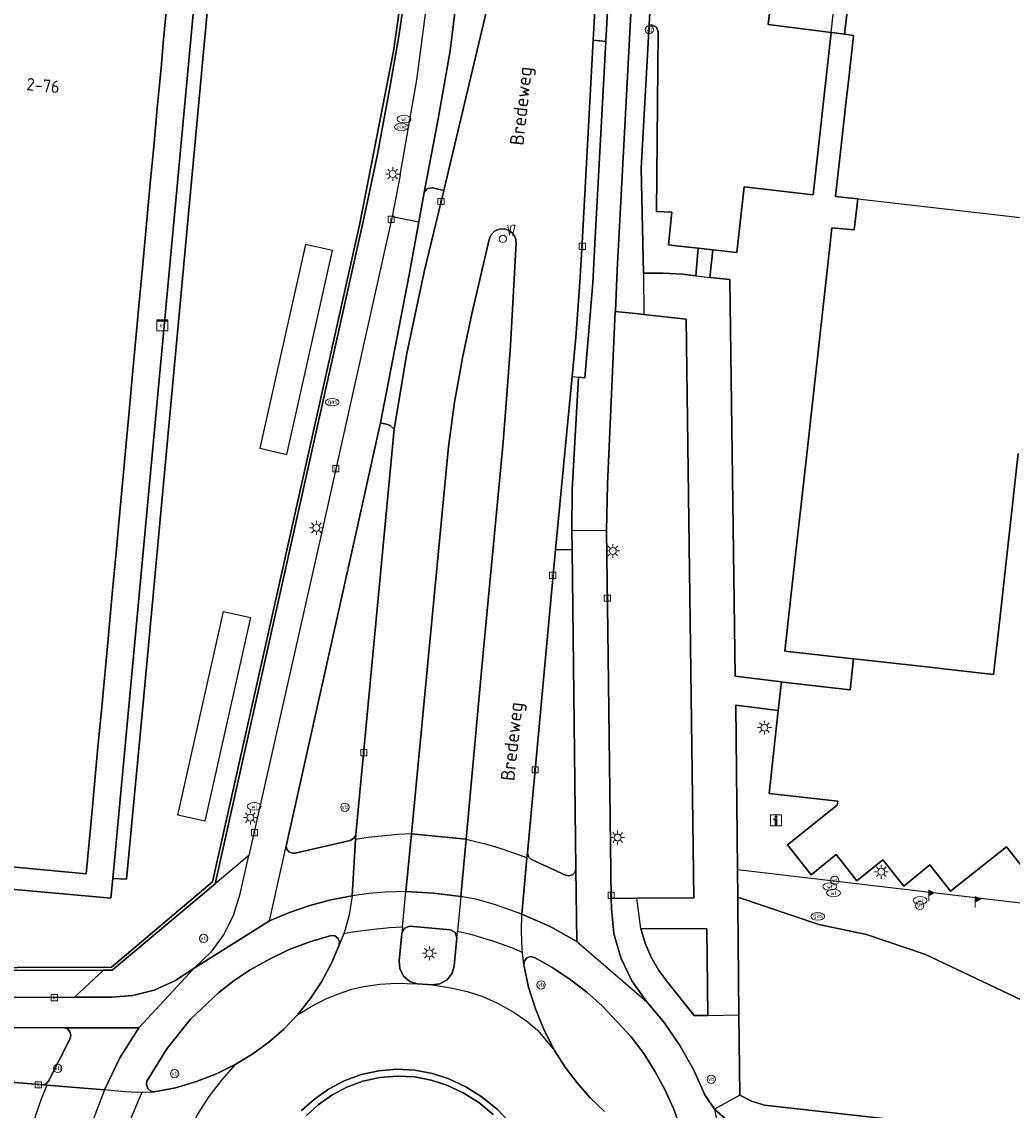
# Model space of a CAD drawing. Header units: metres. Extents: x 197147 to 199131, y 355511 to 356703.
# Tile 90 of 225: x 198025 to 198097, y 356130 to 356208. Entities that reach past the tile are written whole.
import ezdxf
from ezdxf.enums import TextEntityAlignment as Align

# ---------------------------------------------------------------- set-up
doc = ezdxf.new("R2010")
doc.units = ezdxf.units.M
for name, color, linetype in [('B-WE-GR-BEPLANTING_CULTUUR_HEESTERS-GV', 252, 'Continuous'), ('B-WE-GR-GRAS-GV', 252, 'Continuous'), ('B-WE-IE-MEUBILAIR_WEGMEUBILAIR-S', 252, 'Continuous'), ('B-WE-IE-TERREINAFSCHEIDING_KUNSTMATIG_MUUR-G', 252, 'IE-TERREINAFSCHEIDING-KUNSTMATIG-DICHT'), ('B-WE-KL-ET_LS_SR_KAST-S', 252, 'Continuous'), ('B-WE-OG-BEBOUWING-GV', 252, 'Continuous'), ('B-WE-OG-BEBOUWING_HUISNUMMER-T18', 252, 'Continuous'), ('B-WE-OG-BEBOUWING_STRAATNAAM-T35', 252, 'Continuous'), ('B-WE-RI-HWA_KOLK-S', 253, 'Continuous'), ('B-WE-RI-VWA_AFSCHEIDER-S', 253, 'Continuous'), ('B-WE-VH-VERHARDING_ASFALT-GV', 253, 'Continuous'), ('B-WE-VH-VERHARDING_BETON-GV', 253, 'Continuous'), ('B-WE-VH-VERHARDING_BETONSTRAATSTEEN-GV', 253, 'Continuous'), ('B-WE-VH-VERHARDING_OPEN-GV', 253, 'Continuous'), ('B-WE-VH-VERHARDING_TEGEL-GV', 253, 'Continuous')]:
    doc.layers.add(name, color=color, linetype=linetype)
doc.layers.add('verkeerszuil', color=253, linetype='Continuous', lineweight=0)
doc.styles.add('NLCS-ISO-M-T18', font='NLCS-ISO.ttf', dxfattribs={"height": 1.8})
doc.styles.add('NLCS-ISO-M200-T25', font='NLCS-ISO.ttf')
doc.styles.add('Style-simplex', font='simplex.shx')
doc.linetypes.add('IE-TERREINAFSCHEIDING-KUNSTMATIG-DICHT', pattern='A,8,-1,[82,NLCS.SHX,S=0.75,R=90,X=0,Y=0],-1', length=10)

# ---------------------------------------------------------------- blocks, each defined once
blk = doc.blocks.new('BGT-INFORMATIEBORD-SO')
at = {"linetype": 'ByBlock', "lineweight": 18}
h = blk.add_hatch(color=0, dxfattribs=at)
h.dxf.hatch_style = 1
h.paths.add_polyline_path([(0.32, 0.49), (-0.82, 0.49), (-0.82, 0.19), (-0.32, 0.19), (-0.32, -1.62), (0.32, -1.62)])
h = blk.add_hatch(color=0, dxfattribs=at)
h.dxf.hatch_style = 1
edge = h.paths.add_edge_path()
edge.add_arc((0, 1.25), 0.373, 0, 360)
at = {"color": 0, "linetype": 'ByBlock', "lineweight": 18}
for points in [[(-2, -2), (2, -2), (2, 2), (-2, 2)], [(0.32, 0.49), (-0.82, 0.49), (-0.82, 0.19), (-0.32, 0.19), (-0.32, -1.62), (0.32, -1.62)]]:
    blk.add_lwpolyline(points, close=True, dxfattribs=at)
blk.add_circle((0, 1.25), 0.373, dxfattribs=at)
blk = doc.blocks.new('BGT-VERKLIKKER_TRANSPORTLEIDING-SO')
at = {"color": 0, "linetype": 'ByBlock', "lineweight": 18}
blk.add_circle((0, 0), 1.5, dxfattribs=at)
at = {"color": 0, "linetype": 'ByBlock', "lineweight": 18, "style": 'NLCS-ISO-M-T18'}
blk.add_text('vt', height=1.5, dxfattribs=at).set_placement((0, 0), align=Align.MIDDLE_CENTER)
blk = doc.blocks.new('BGT-ELEKTRAKAST-SO')
at = {"color": 0, "linetype": 'ByBlock', "lineweight": 18}
for points in [[(-2, 2), (2, 2), (2, 1.68), (-2, 1.68)], [(-2, 1.52), (2, 1.52), (2, -2), (-2, -2)]]:
    blk.add_lwpolyline(points, close=True, dxfattribs=at)
at = {"color": 0, "linetype": 'ByBlock', "lineweight": 18, "style": 'NLCS-ISO-M-T18'}
blk.add_text('et', height=1.5, dxfattribs=at).set_placement((0, 0), align=Align.MIDDLE_CENTER)
blk = doc.blocks.new('BGT-VERKEERSBORDPAAL-SO')
at = {"color": 0, "linetype": 'ByBlock', "lineweight": 18}
blk.add_circle((0, 0), 1.5, dxfattribs=at)
at = {"color": 0, "linetype": 'ByBlock', "lineweight": 18, "style": 'NLCS-ISO-M-T18'}
blk.add_text('vb', height=1.5, dxfattribs=at).set_placement((0, 0.13), align=Align.MIDDLE_CENTER)
blk = doc.blocks.new('BGT-LICHTMAST-SO')
at = {"color": 0, "linetype": 'ByBlock', "lineweight": 18}
for points in [[(-1.25, 0), (-2, 0)], [(-1.41, 1.41), (-0.88, 0.88)], [(0, 2), (0, 1.25)], [(0.88, 0.88), (1.41, 1.41)], [(2, 0), (1.25, 0)], [(-1.41, -1.41), (-0.88, -0.88)], [(0, -1.25), (0, -2)], [(0.88, -0.88), (1.41, -1.41)]]:
    blk.add_lwpolyline(points, dxfattribs=at)
blk.add_circle((0, 0), 1, dxfattribs=at)
blk = doc.blocks.new('BGT-VLAGGENMAST-SO')
at = {"linetype": 'ByBlock', "lineweight": 18}
h = blk.add_hatch(color=0, dxfattribs=at)
h.dxf.hatch_style = 1
h.paths.add_polyline_path([(0, 2), (2, 1), (0, 0)])
at = {"color": 0, "linetype": 'ByBlock', "lineweight": 18}
blk.add_lwpolyline([(0, 2), (0, -2)], dxfattribs=at)
blk.add_lwpolyline([(0, 2), (2, 1), (0, 0)], close=True, dxfattribs=at)
blk = doc.blocks.new('BGT-WATERLEIDINGPUT-SO')
at = {"color": 0, "linetype": 'ByBlock', "lineweight": 18}
blk.add_ellipse((0, 0), major_axis=(2.5, 0), ratio=0.54, dxfattribs=at)
at = {"color": 0, "linetype": 'ByBlock', "lineweight": 18, "style": 'NLCS-ISO-M-T18'}
blk.add_text('wl', height=1.5, dxfattribs=at).set_placement((0, 0), align=Align.MIDDLE_CENTER)
blk = doc.blocks.new('BGT-KOLK-SO')
at = {"color": 0, "linetype": 'ByBlock', "lineweight": 18}
blk.add_lwpolyline([(-0.045, -0.045), (0.045, -0.045), (0.045, 0.045), (-0.045, 0.045)], close=True, dxfattribs=at)
at = {"color": 0, "linetype": 'ByBlock', "lineweight": 18, "style": 'NLCS-ISO-M-T18'}
blk.add_text('k', height=0.06, dxfattribs=at).set_placement((0, 0), align=Align.MIDDLE_CENTER)
blk = doc.blocks.new('BGT-GASPUT-SO')
at = {"color": 0, "linetype": 'ByBlock', "lineweight": 18}
blk.add_ellipse((0, 0), major_axis=(2.5, 0), ratio=0.54, dxfattribs=at)
at = {"color": 0, "linetype": 'ByBlock', "lineweight": 18, "style": 'NLCS-ISO-M-T18'}
blk.add_text('gas', height=1.5, dxfattribs=at).set_placement((0.12, 0.3), align=Align.MIDDLE_CENTER)
blk = doc.blocks.new('BGT-BENZINEPUT_OLIEPUT-SO')
at = {"color": 0, "linetype": 'ByBlock', "lineweight": 18}
blk.add_ellipse((0, 0), major_axis=(2.5, 0), ratio=0.54, dxfattribs=at)
at = {"color": 0, "linetype": 'ByBlock', "lineweight": 18, "style": 'NLCS-ISO-M-T18'}
blk.add_text('olie', height=1.5, dxfattribs=at).set_placement((0, 0.16), align=Align.MIDDLE_CENTER)
blk = doc.blocks.new('S436')
at = {"layer": 'verkeerszuil', "linetype": 'Continuous', "lineweight": 0}
blk.add_circle((0, 0), 0.263, dxfattribs=at)
at = {"layer": 'verkeerszuil', "linetype": 'Continuous', "lineweight": 0, "style": 'Style-simplex', "width": 0.428569}
blk.add_text('vz', height=1.05, dxfattribs=at).set_placement((0.321, 0.284))

msp = doc.modelspace()

# ---------------------------------------------------------------- linework, layer by layer
at = {"layer": 'B-WE-GR-BEPLANTING_CULTUUR_HEESTERS-GV', "flags": 128}
for points in [[(198016.483, 356154.999), (198016.288, 356152.666), (198016.264, 356149.452), (198016.426, 356147.094), (198016.575, 356146.327), (198031.544, 356144.989), (198031.673, 356146.408), (198041.299, 356249.901)], [(198059.041, 356212.938), (198058.107, 356214.09), (198056.979, 356214.202), (198056.673, 356211.195), (198056.055, 356206.238), (198055.183, 356201.319), (198054.19, 356195.986), (198054.414, 356196.292), (198054.792, 356196.324), (198055.593, 356196.147), (198058.701, 356209.217), (198059.277, 356212.179), (198059.256, 356212.572), (198059.041, 356212.938)], [(198035.961, 356213.63), (198035.327, 356206.796), (198035.185, 356205.268), (198035.069, 356204.015), (198034.891, 356202.1), (198034.632, 356199.301), (198034.41, 356196.906), (198033.821, 356190.56), (198033.634, 356188.543), (198033.565, 356187.795), (198033.418, 356186.213), (198033.157, 356183.4), (198032.858, 356180.182), (198032.351, 356174.719), (198032.087, 356171.878), (198032.082, 356171.82), (198031.911, 356169.972), (198031.655, 356167.22), (198031.306, 356163.458), (198030.852, 356158.555), (198030.581, 356155.636), (198030.531, 356155.096), (198030.434, 356154.053), (198030.18, 356151.315), (198029.755, 356146.735), (198017.705, 356147.88)], [(198070.438, 356208.106), (198069.873, 356197.76), (198070.034, 356190.162), (198071.454, 356190.174), (198072.873, 356190.088), (198073.822, 356189.977), (198073.997, 356191.973), (198072.405, 356192.141), (198071.852, 356192.205), (198072.075, 356194.564), (198070.967, 356194.625), (198071.101, 356207.614), (198070.983, 356207.944), (198070.671, 356208.105), (198070.438, 356208.106)], [(198085.536, 356195.527), (198083.914, 356195.708), (198084.397, 356200.027), (198084.737, 356203.063), (198084.798, 356203.605), (198085.138, 356206.647), (198085.213, 356207.317), (198085.218, 356207.358), (198084.564, 356207.432), (198083.626, 356207.552), (198083.598, 356207.555), (198082.289, 356195.839), (198077.304, 356196.402), (198076.79, 356191.664), (198075.054, 356191.856), (198074.822, 356189.855), (198076.269, 356189.706), (198076.65, 356161.028), (198080.001, 356160.614), (198080.118, 356160.6), (198084.977, 356160.035), (198085.223, 356162.276), (198080.241, 356162.828), (198080.631, 356166.321), (198081.117, 356170.674), (198081.83, 356177.068), (198082.318, 356181.432), (198083.024, 356187.759), (198083.509, 356192.104), (198083.658, 356193.441), (198085.252, 356193.294), (198085.536, 356195.527)], [(198106.593, 356143.512), (198105.817, 356144.513), (198104.34, 356146.393), (198097.434, 356147.216), (198096.27, 356148.684), (198092.218, 356145.477), (198090.733, 356147.379), (198088.844, 356145.843), (198087.34, 356147.75), (198085.457, 356146.245), (198083.951, 356148.138), (198082.149, 356146.679), (198080.452, 356148.826), (198084.036, 356151.716), (198084.087, 356151.982), (198079.123, 356152.549), (198079.778, 356158.537), (198076.713, 356158.923), (198076.832, 356147.023)], [(198076.851, 356145.051), (198082.72, 356143.077), (198086.142, 356142.346), (198090.407, 356140.908), (198097.779, 356137.405), (198101.08, 356136.705), (198104.263, 356136.279), (198107.202, 356135.795), (198111.978, 356135.689), (198111.981, 356135.832), (198111.889, 356136.352), (198111.698, 356136.843), (198111.422, 356137.281), (198106.593, 356143.512), (198103.034, 356143.955), (198076.832, 356147.023), (198076.851, 356145.051)], [(198069.841, 356142.78), (198070.154, 356141.732), (198070.588, 356140.719), (198071.135, 356139.763), (198071.783, 356138.882), (198073.687, 356136.489), (198074.696, 356136.504), (198074.608, 356142.76), (198069.841, 356142.78)]]:
    msp.add_lwpolyline(points, dxfattribs=at)
at = {"layer": 'B-WE-GR-GRAS-GV', "flags": 128}
for points in [[(198042.496, 356251.984), (198038.308, 356206.938), (198033.786, 356158.297), (198032.675, 356146.348), (198031.673, 356146.408), (198031.544, 356144.989), (198016.575, 356146.327), (198016.426, 356147.094), (198016.264, 356149.452), (198016.288, 356152.666), (198016.483, 356154.999), (198016.191, 356155.034), (198011.36, 356155.366), (198010.106, 356141.614), (198011.124, 356139.912), (198031.589, 356139.983), (198038.889, 356146.173), (198042.731, 356163.352), (198049.53, 356193.748), (198051.956, 356206.209), (198053.273, 356215.401)], [(198060.207, 356182.022), (198060.431, 356184.933), (198060.823, 356192.356), (198060.776, 356192.706), (198060.592, 356193.037), (198060.296, 356193.273), (198059.959, 356193.377), (198059.607, 356193.355), (198059.263, 356193.195), (198059.006, 356192.916), (198058.879, 356192.587), (198057.628, 356187.228), (198056.945, 356184.043), (198056.8, 356183.219), (198056.382, 356180.832), (198055.941, 356177.603), (198055.622, 356174.361), (198053.257, 356149.635), (198057.22, 356149.241), (198058.355, 356161.681), (198059.892, 356177.937), (198060.207, 356182.022)], [(198044.262, 356177.066), (198047.557, 356191.797), (198045.605, 356192.234), (198042.31, 356177.502), (198044.262, 356177.066)], [(198073.12, 356186.846), (198070.059, 356187.184), (198069.694, 356187.224), (198067.997, 356187.388), (198067.43, 356174.902), (198067.353, 356171.533), (198067.489, 356162.452), (198067.701, 356144.968), (198069.544, 356144.98), (198073.662, 356145.007), (198073.12, 356186.846)], [(198038.331, 356150.549), (198036.379, 356150.985), (198039.674, 356165.717), (198041.626, 356165.28), (198038.331, 356150.549)], [(198110.949, 356126.393), (198111.864, 356134.383), (198111.971, 356135.315), (198111.978, 356135.689), (198107.202, 356135.795), (198104.263, 356136.279), (198101.08, 356136.705), (198097.779, 356137.405), (198090.407, 356140.908), (198086.142, 356142.346), (198082.72, 356143.077), (198076.851, 356145.051), (198076.857, 356144.484), (198076.936, 356136.537), (198076.994, 356130.732), (198077.853, 356130.299), (198078.77, 356130.006), (198110.949, 356126.393)]]:
    msp.add_lwpolyline(points, dxfattribs=at)
at = {"layer": 'B-WE-IE-TERREINAFSCHEIDING_KUNSTMATIG_MUUR-G', "ltscale": 0.2, "flags": 128}
for points in [[(198056.138, 356244.742), (198055.264, 356235.617), (198053.273, 356215.401), (198051.956, 356206.209), (198049.53, 356193.748), (198042.731, 356163.352), (198038.889, 356146.173), (198031.589, 356139.983), (198011.124, 356139.912), (198010.106, 356141.614), (198011.36, 356155.366)], [(198049.814, 356194.108), (198050.799, 356198.764), (198051.686, 356203.44), (198052.316, 356207.145), (198052.873, 356210.862), (198053.461, 356215.399)], [(198039.063, 356146.017), (198049.814, 356194.108)], [(198031, 356139.773), (198031.628, 356139.775), (198039.063, 356146.017)], [(198011.031, 356139.708), (198031, 356139.773)]]:
    msp.add_lwpolyline(points, dxfattribs=at)
at = {"layer": 'B-WE-OG-BEBOUWING-GV', "flags": 128}
for points in [[(198107.096, 356234.714), (198088.512, 356236.8), (198088.03, 356232.495), (198087.69, 356229.454), (198087.628, 356228.902), (198087.29, 356225.877), (198086.385, 356217.788), (198086.044, 356214.744), (198085.547, 356210.302), (198085.541, 356210.245), (198084.889, 356210.318), (198084.564, 356207.432), (198085.218, 356207.358), (198085.213, 356207.317), (198085.138, 356206.647), (198084.798, 356203.605), (198084.737, 356203.063), (198084.397, 356200.027), (198083.914, 356195.708), (198085.536, 356195.527), (198102.537, 356193.596)], [(198017.705, 356147.88), (198029.755, 356146.735), (198030.18, 356151.315), (198030.434, 356154.053), (198030.531, 356155.096), (198030.581, 356155.636), (198030.852, 356158.555), (198031.306, 356163.458), (198031.655, 356167.22), (198031.911, 356169.972), (198032.082, 356171.82), (198032.087, 356171.878), (198032.351, 356174.719), (198032.858, 356180.182), (198033.157, 356183.4), (198033.418, 356186.213), (198033.565, 356187.795), (198033.634, 356188.543), (198033.821, 356190.56), (198034.41, 356196.906), (198034.632, 356199.301), (198034.891, 356202.1), (198035.069, 356204.015), (198035.185, 356205.268), (198035.327, 356206.796), (198035.961, 356213.63)], [(198085.536, 356195.527), (198085.252, 356193.294), (198083.658, 356193.441), (198083.509, 356192.104), (198083.024, 356187.759), (198082.318, 356181.432), (198081.83, 356177.068), (198081.117, 356170.674), (198080.631, 356166.321), (198080.241, 356162.828), (198085.223, 356162.276), (198086.781, 356162.104), (198090.711, 356161.669), (198092.16, 356161.508), (198095.344, 356161.156), (198095.665, 356164.058), (198097.109, 356177.125)]]:
    msp.add_lwpolyline(points, dxfattribs=at)
at = {"layer": 'B-WE-VH-VERHARDING_ASFALT-GV', "flags": 128}
for points in [[(198067.353, 356171.533), (198067.43, 356174.902), (198067.997, 356187.388), (198067.999, 356187.424), (198068.133, 356190.381), (198070.852, 356241.458), (198071.837, 356253.673), (198073.836, 356274.549), (198075.563, 356290.768), (198077.427, 356306.973), (198079.429, 356323.161), (198081.567, 356339.331), (198083.865, 356355.361), (198086.324, 356371.367), (198088.972, 356387.444), (198091.788, 356403.492), (198095.859, 356425.398), (198096.022, 356426.263)], [(198075.836, 356307.547), (198073.51, 356287.221), (198073.184, 356284.219), (198072.681, 356279.503), (198072.189, 356274.785), (198071.329, 356265.819), (198070.228, 356254.331), (198070.234, 356254.331), (198069.644, 356248.126), (198069.217, 356241.908), (198069.161, 356240.889), (198068.616, 356230.927), (198067.856, 356216.975), (198067.309, 356206.922), (198066.512, 356192.293), (198066.367, 356189.464), (198066.039, 356185.422), (198065.785, 356182.605), (198065.334, 356182.655), (198064.889, 356174.528), (198064.858, 356171.551)], [(198062.621, 356247.099), (198062.36, 356244.358), (198062.274, 356243.458), (198062.467, 356243.425), (198059.626, 356213.591), (198059.482, 356212.147), (198059.277, 356212.179), (198058.701, 356209.217), (198055.593, 356196.147), (198054.192, 356190.256), (198052.937, 356184.354), (198052.024, 356178.889), (198050.022, 356157.729), (198049.245, 356149.577), (198049.224, 356149.219)], [(198061.612, 356147.902), (198061.645, 356148.256), (198063.471, 356168.095), (198063.671, 356170.177), (198064.873, 356182.705), (198065.141, 356185.503), (198065.44, 356189.515), (198065.604, 356192.33), (198066.403, 356207), (198066.946, 356217.006), (198067.707, 356230.934), (198068.255, 356240.979), (198068.309, 356241.979), (198068.627, 356246.572)], [(198053.257, 356149.635), (198055.622, 356174.361), (198055.941, 356177.603), (198056.382, 356180.832), (198056.8, 356183.219), (198056.945, 356184.043), (198057.628, 356187.228), (198058.879, 356192.587), (198059.006, 356192.916), (198059.263, 356193.195), (198059.607, 356193.355), (198059.959, 356193.377), (198060.296, 356193.273), (198060.592, 356193.037), (198060.776, 356192.706), (198060.823, 356192.356), (198060.431, 356184.933), (198060.207, 356182.022), (198059.892, 356177.937), (198058.355, 356161.681), (198057.22, 356149.241), (198058.471, 356148.932)], [(198067.489, 356162.452), (198067.353, 356171.533), (198064.858, 356171.551), (198064.875, 356170.165), (198065.152, 356147.095), (198065.215, 356141.842), (198070.249, 356137.52), (198069.192, 356138.996), (198068.393, 356140.656), (198067.894, 356142.429), (198067.71, 356144.235), (198067.701, 356144.968), (198067.489, 356162.452)], [(198052.857, 356145.454), (198053.257, 356149.635), (198052.268, 356149.576), (198050.145, 356149.362), (198049.224, 356149.219), (198048.983, 356145.155)], [(198057.22, 356149.241), (198056.841, 356145.09)], [(198061.238, 356143.836), (198061.612, 356147.902), (198060.671, 356148.244), (198059.609, 356148.591), (198058.471, 356148.932)], [(198048.983, 356145.155), (198047.445, 356144.853), (198045.927, 356144.448), (198044.44, 356143.94), (198042.994, 356143.334), (198037.547, 356139.929)], [(198048.368, 356142.435), (198048.995, 356142.546), (198050.546, 356142.735), (198051.669, 356142.857), (198052.606, 356142.917), (198052.857, 356145.454), (198051.375, 356145.419), (198050.185, 356145.327), (198048.983, 356145.155), (198048.765, 356143.786), (198048.481, 356142.726), (198048.368, 356142.435)], [(198056.841, 356145.09), (198054.855, 356145.333), (198052.857, 356145.454)], [(198061.279, 356141.063), (198061.254, 356141.292), (198061.208, 356142.575), (198061.238, 356143.836), (198059.341, 356144.505), (198058.012, 356144.874), (198056.841, 356145.09), (198056.583, 356142.594), (198057.448, 356142.408), (198058.94, 356141.938)], [(198065.215, 356141.842), (198063.278, 356142.942), (198061.238, 356143.836)], [(197970.251, 356135.942), (197979.291, 356135.626), (197984.502, 356135.627), (197988.622, 356135.672), (198028.181, 356135.61), (198033.56, 356135.595), (198037.547, 356139.929), (198036.162, 356139.003), (198034.661, 356138.341), (198033.116, 356137.953), (198031.595, 356137.827), (198028.898, 356137.82), (197982.299, 356137.699), (197980.515, 356137.715), (197978.732, 356137.743), (197975.166, 356137.831), (197972.157, 356137.932), (197970.654, 356137.997), (197969.151, 356138.082), (197967.387, 356138.203), (197965.625, 356138.342), (197963.864, 356138.5), (197962.105, 356138.68), (197924.526, 356142.748)], [(198052.606, 356142.917), (198052.557, 356142.422), (198052.743, 356142.796), (198053.131, 356142.951), (198056.08, 356142.702), (198056.421, 356142.503), (198056.534, 356142.125), (198056.583, 356142.594)], [(198033.792, 356130.946), (198034.671, 356130.98), (198034.419, 356131.032), (198034.196, 356131.222), (198034.101, 356131.5), (198034.145, 356131.753), (198035.576, 356134.098), (198037.303, 356136.235), (198039.33, 356138.169), (198040.437, 356139.029), (198041.606, 356139.802), (198042.994, 356140.58), (198044.434, 356141.258), (198045.921, 356141.825), (198047.448, 356142.272), (198047.719, 356142.252), (198047.943, 356142.099), (198048.06, 356141.855), (198048.039, 356141.584)], [(198048.368, 356142.435), (198048.039, 356141.584), (198047.457, 356140.23), (198046.755, 356138.933), (198045.939, 356137.706), (198045.02, 356136.554), (198046.016, 356137.146), (198047.076, 356137.699), (198048.191, 356138.148), (198048.943, 356138.394), (198049.805, 356138.591), (198050.988, 356138.771), (198052.193, 356138.834), (198053.677, 356138.781), (198053.145, 356138.958), (198052.685, 356139.35), (198052.412, 356139.889), (198052.364, 356140.447), (198052.557, 356142.422)], [(198056.534, 356142.125), (198056.352, 356140.083), (198056.202, 356139.553), (198055.838, 356139.083), (198055.319, 356138.793), (198054.772, 356138.724), (198056.12, 356138.507), (198057.287, 356138.241), (198058.424, 356137.865), (198059.482, 356137.402), (198060.612, 356136.772), (198061.604, 356136.082), (198062.384, 356135.431), (198063.613, 356133.974), (198062.857, 356135.444), (198062.223, 356136.971), (198061.725, 356138.548), (198061.376, 356140.165), (198061.279, 356141.063), (198060.523, 356141.384), (198058.94, 356141.938)], [(198061.376, 356140.165), (198061.423, 356140.445), (198061.608, 356140.661), (198061.877, 356140.752), (198062.155, 356140.692), (198063.471, 356139.941), (198064.734, 356139.103), (198065.937, 356138.181), (198067.074, 356137.179), (198069.136, 356134.965), (198070.049, 356133.757), (198070.866, 356132.482), (198071.586, 356131.148), (198072.206, 356129.765), (198072.722, 356128.34), (198073.132, 356126.881), (198073.14, 356126.59), (198072.994, 356126.338), (198072.738, 356126.2), (198072.448, 356126.216)], [(198054.772, 356138.724), (198053.677, 356138.781)], [(198075.172, 356129.735), (198074.458, 356130.765), (198073.645, 356132.588), (198072.664, 356134.336), (198071.527, 356135.987), (198070.249, 356137.52)], [(198045.02, 356136.554), (198044.032, 356135.519), (198042.957, 356134.575), (198041.803, 356133.729), (198040.58, 356132.986)], [(198026.906, 356131.464), (198026.66, 356131.484), (197988.583, 356134.579), (197988.22, 356134.762), (197988.083, 356135.144), (197988.247, 356135.516), (197988.622, 356135.672)], [(198033.56, 356135.595), (198032.18, 356133.434), (198031.065, 356131.126)], [(198067.208, 356129.564), (198066.179, 356130.554), (198065.229, 356131.621), (198064.37, 356132.763), (198063.613, 356133.974)], [(198032.655, 356126.448), (198034.499, 356126.324), (198035.041, 356126.182), (198035.526, 356125.819), (198035.83, 356125.296), (198035.909, 356124.741), (198035.887, 356124.245), (198036.124, 356125.197), (198036.564, 356126.636), (198037.132, 356128.029), (198037.823, 356129.365), (198038.632, 356130.633), (198039.553, 356131.824), (198040.58, 356132.986), (198039.175, 356132.291), (198037.715, 356131.718), (198036.21, 356131.278), (198034.671, 356130.98)], [(198045.322, 356129.626), (198046.244, 356130.46), (198047.263, 356131.179), (198048.396, 356131.776), (198049.62, 356132.226), (198050.904, 356132.51), (198052.215, 356132.619), (198053.517, 356132.551), (198054.776, 356132.316), (198055.962, 356131.93), (198057.197, 356131.35), (198058.38, 356130.606), (198059.478, 356129.706), (198060.461, 356128.667)], [(198031.065, 356131.126), (198026.906, 356131.464), (198026.499, 356130.458), (198026.094, 356129.259), (198025.442, 356127), (198029.672, 356126.665)], [(198032.216, 356126.48), (198032.603, 356127.864), (198033.081, 356129.236), (198033.583, 356130.467), (198033.792, 356130.946), (198033.464, 356130.933), (198032.552, 356130.977), (198031.065, 356131.126), (198030.7, 356130.121), (198030.262, 356128.984), (198029.955, 356127.97), (198029.672, 356126.665)], [(198170.741, 356114.352), (198151.714, 356118.393), (198148.478, 356119.015), (198145.224, 356119.53), (198128.871, 356122.166), (198123.046, 356122.989), (198078.508, 356128.004), (198077.289, 356128.292), (198076.141, 356128.882), (198075.172, 356129.735), (198076.026, 356125.385)]]:
    msp.add_lwpolyline(points, dxfattribs=at)
at = {"layer": 'B-WE-VH-VERHARDING_BETON-GV', "flags": 128}
for points in [[(198066.403, 356207), (198067.309, 356206.922), (198067.856, 356216.975), (198066.946, 356217.006), (198066.403, 356207)], [(198051.016, 356179.35), (198050.995, 356179.242), (198049.038, 356170.464), (198044.196, 356148.731), (198044.25, 356148.517), (198044.405, 356148.329), (198044.628, 356148.229), (198044.849, 356148.234), (198048.834, 356149.159), (198049.1, 356149.308), (198049.245, 356149.577), (198050.022, 356157.729), (198052.024, 356178.889), (198051.723, 356179.159), (198051.534, 356179.229), (198051.016, 356179.35)], [(198063.671, 356170.177), (198063.471, 356168.095), (198061.645, 356148.256), (198061.729, 356147.977), (198061.945, 356147.781), (198064.397, 356146.642), (198064.633, 356146.586), (198064.899, 356146.66), (198065.09, 356146.861), (198065.152, 356147.095), (198064.875, 356170.165), (198063.671, 356170.177)], [(198040.58, 356132.986), (198041.803, 356133.729), (198042.957, 356134.575), (198044.032, 356135.519), (198045.02, 356136.554), (198045.939, 356137.706), (198046.755, 356138.933), (198047.457, 356140.23), (198048.039, 356141.584), (198048.06, 356141.855), (198047.943, 356142.099), (198047.719, 356142.252), (198047.448, 356142.272), (198045.921, 356141.825), (198044.434, 356141.258), (198042.994, 356140.58), (198041.606, 356139.802), (198040.437, 356139.029), (198039.33, 356138.169), (198037.303, 356136.235), (198035.576, 356134.098), (198034.145, 356131.753), (198034.101, 356131.5), (198034.196, 356131.222), (198034.419, 356131.032), (198034.671, 356130.98), (198036.21, 356131.278), (198037.715, 356131.718), (198039.175, 356132.291), (198040.58, 356132.986)], [(198072.722, 356128.34), (198072.206, 356129.765), (198071.586, 356131.148), (198070.866, 356132.482), (198070.049, 356133.757), (198069.136, 356134.965), (198067.074, 356137.179), (198065.937, 356138.181), (198064.734, 356139.103), (198063.471, 356139.941), (198062.155, 356140.692), (198061.877, 356140.752), (198061.608, 356140.661), (198061.423, 356140.445), (198061.376, 356140.165), (198061.725, 356138.548), (198062.223, 356136.971), (198062.857, 356135.444), (198063.613, 356133.974), (198064.37, 356132.763), (198065.229, 356131.621), (198066.179, 356130.554), (198067.208, 356129.564)], [(197988.622, 356135.672), (197988.247, 356135.516), (197988.083, 356135.144), (197988.22, 356134.762), (197988.583, 356134.579), (198026.66, 356131.484), (198026.876, 356131.581), (198027.027, 356131.763), (198028.583, 356134.835), (198028.641, 356135.065), (198028.58, 356135.325), (198028.403, 356135.524), (198028.181, 356135.61), (197988.622, 356135.672)]]:
    msp.add_lwpolyline(points, dxfattribs=at)
at = {"layer": 'B-WE-VH-VERHARDING_BETONSTRAATSTEEN-GV', "flags": 128}
for points in [[(198070.817, 356215.039), (198070.438, 356208.106), (198070.671, 356208.105), (198070.983, 356207.944), (198071.101, 356207.614), (198070.967, 356194.625), (198072.075, 356194.564), (198071.852, 356192.205), (198072.405, 356192.141), (198073.997, 356191.973), (198075.054, 356191.856), (198076.79, 356191.664), (198077.304, 356196.402), (198082.289, 356195.839), (198083.598, 356207.555), (198079.053, 356208.136), (198079.375, 356210.889)], [(198051.016, 356179.35), (198051.534, 356179.229), (198051.723, 356179.159), (198052.024, 356178.889), (198052.937, 356184.354), (198054.192, 356190.256), (198055.593, 356196.147), (198054.792, 356196.324), (198054.414, 356196.292), (198054.19, 356195.986), (198053.796, 356193.87), (198053.107, 356190.035), (198051.016, 356179.35)], [(198053.677, 356138.781), (198054.772, 356138.724), (198055.319, 356138.793), (198055.838, 356139.083), (198056.202, 356139.553), (198056.352, 356140.083), (198056.534, 356142.125), (198056.421, 356142.503), (198056.08, 356142.702), (198053.131, 356142.951), (198052.743, 356142.796), (198052.557, 356142.422), (198052.364, 356140.447), (198052.412, 356139.889), (198052.685, 356139.35), (198053.145, 356138.958), (198053.677, 356138.781)], [(198059.17, 356129.346), (198058.124, 356130.203), (198056.996, 356130.912), (198055.819, 356131.463), (198054.684, 356131.831), (198053.48, 356132.055), (198052.234, 356132.118), (198050.98, 356132.013), (198049.752, 356131.74), (198048.582, 356131.308), (198047.499, 356130.736), (198046.525, 356130.047), (198045.644, 356129.247)]]:
    msp.add_lwpolyline(points, dxfattribs=at)
at = {"layer": 'B-WE-VH-VERHARDING_OPEN-GV', "flags": 128}
for points in [[(198083.918, 356210.419), (198079.375, 356210.889), (198079.053, 356208.136), (198083.598, 356207.555), (198083.918, 356210.419)], [(198083.598, 356207.555), (198083.626, 356207.552), (198084.564, 356207.432), (198084.889, 356210.318), (198083.947, 356210.416), (198083.918, 356210.419)], [(198097.109, 356177.125), (198095.665, 356164.058), (198095.344, 356161.156), (198092.16, 356161.508), (198090.711, 356161.669), (198086.781, 356162.104), (198085.223, 356162.276), (198084.977, 356160.035), (198080.118, 356160.6), (198080.001, 356160.614), (198079.778, 356158.537), (198079.123, 356152.549), (198084.087, 356151.982), (198084.036, 356151.716), (198080.452, 356148.826), (198082.149, 356146.679), (198083.951, 356148.138), (198085.457, 356146.245), (198087.34, 356147.75), (198088.844, 356145.843), (198090.733, 356147.379), (198092.218, 356145.477), (198096.27, 356148.684), (198097.434, 356147.216)], [(198060.461, 356128.667), (198059.478, 356129.706), (198058.38, 356130.606), (198057.197, 356131.35), (198055.962, 356131.93), (198054.776, 356132.316), (198053.517, 356132.551), (198052.215, 356132.619), (198050.904, 356132.51), (198049.62, 356132.226), (198048.396, 356131.776), (198047.263, 356131.179), (198046.244, 356130.46), (198045.322, 356129.626)], [(198045.644, 356129.247), (198046.525, 356130.047), (198047.499, 356130.736), (198048.582, 356131.308), (198049.752, 356131.74), (198050.98, 356132.013), (198052.234, 356132.118), (198053.48, 356132.055), (198054.684, 356131.831), (198055.819, 356131.463), (198056.996, 356130.912), (198058.124, 356130.203), (198059.17, 356129.346)]]:
    msp.add_lwpolyline(points, dxfattribs=at)
at = {"layer": 'B-WE-VH-VERHARDING_TEGEL-GV', "flags": 128}
for points in [[(198052.445, 356197.245), (198051.875, 356194.262), (198053.796, 356193.87), (198054.19, 356195.986), (198055.183, 356201.319), (198056.055, 356206.238), (198056.673, 356211.195), (198056.979, 356214.202), (198056.563, 356214.247), (198062.479, 356276.088), (198064.29, 356293.182), (198066.295, 356310.254), (198067.388, 356319.216), (198068.509, 356328.174), (198068.676, 356329.455), (198069.335, 356334.448), (198070.385, 356342.178), (198071.15, 356347.654), (198071.788, 356352.131), (198072.438, 356356.605)], [(198077.427, 356306.973), (198075.563, 356290.768), (198073.836, 356274.549), (198071.837, 356253.673), (198070.852, 356241.458), (198068.133, 356190.381), (198067.999, 356187.424), (198067.997, 356187.388), (198069.694, 356187.224), (198070.059, 356187.184)], [(198041.299, 356249.901), (198031.673, 356146.408), (198032.675, 356146.348), (198033.786, 356158.297), (198038.308, 356206.938), (198042.496, 356251.984)], [(198052.445, 356197.245), (198053.661, 356204.149), (198054.576, 356211.1), (198054.982, 356215.086), (198058.081, 356247.498), (198056.632, 356247.666), (198053.954, 356219.948), (198053.461, 356215.399), (198052.873, 356210.862), (198052.316, 356207.145), (198051.686, 356203.44), (198050.799, 356198.764), (198049.814, 356194.108), (198039.063, 356146.017)], [(198070.034, 356190.162), (198069.873, 356197.76), (198070.438, 356208.106), (198070.817, 356215.039)], [(198067.309, 356206.922), (198066.403, 356207), (198065.604, 356192.33), (198065.44, 356189.515), (198065.141, 356185.503), (198064.873, 356182.705), (198065.334, 356182.655), (198065.785, 356182.605), (198066.039, 356185.422), (198066.367, 356189.464), (198066.512, 356192.293), (198067.309, 356206.922)], [(198040.434, 356143.828), (198039.721, 356142.404), (198038.75, 356141.081), (198037.547, 356139.929), (198042.994, 356143.334), (198044.196, 356148.731), (198049.038, 356170.464), (198050.995, 356179.242), (198051.016, 356179.35), (198053.107, 356190.035), (198053.796, 356193.87)], [(198051.875, 356194.262), (198046.676, 356171.021), (198041.512, 356148.073)], [(198075.054, 356191.856), (198073.997, 356191.973), (198073.822, 356189.977), (198074.822, 356189.855), (198075.054, 356191.856)], [(198073.822, 356189.977), (198072.873, 356190.088), (198071.454, 356190.174), (198070.034, 356190.162), (198070.059, 356187.184), (198073.12, 356186.846), (198073.662, 356145.007), (198069.544, 356144.98)], [(198069.841, 356142.78), (198074.608, 356142.76), (198074.696, 356136.504), (198076.936, 356136.537), (198076.857, 356144.484), (198076.851, 356145.051), (198076.832, 356147.023), (198076.713, 356158.923), (198079.778, 356158.537), (198080.001, 356160.614), (198076.65, 356161.028), (198076.269, 356189.706), (198074.822, 356189.855)], [(198064.873, 356182.705), (198063.671, 356170.177), (198064.875, 356170.165), (198064.858, 356171.551), (198064.889, 356174.528), (198065.334, 356182.655)], [(198042.994, 356143.334), (198044.44, 356143.94), (198045.927, 356144.448), (198047.445, 356144.853), (198048.983, 356145.155), (198049.224, 356149.219), (198049.245, 356149.577), (198049.1, 356149.308), (198048.834, 356149.159), (198044.849, 356148.234), (198044.628, 356148.229), (198044.405, 356148.329), (198044.25, 356148.517), (198044.196, 356148.731)], [(198052.857, 356145.454), (198054.855, 356145.333), (198056.841, 356145.09), (198057.22, 356149.241), (198053.257, 356149.635), (198052.857, 356145.454)], [(198040.434, 356143.828), (198040.885, 356145.286), (198041.512, 356148.073), (198039.063, 356146.017), (198031.628, 356139.775), (198031, 356139.773), (198028.898, 356137.82), (198031.595, 356137.827), (198033.116, 356137.953), (198034.661, 356138.341), (198036.162, 356139.003), (198037.547, 356139.929)], [(198065.215, 356141.842), (198065.152, 356147.095), (198065.09, 356146.861), (198064.899, 356146.66), (198064.633, 356146.586), (198064.397, 356146.642), (198061.945, 356147.781), (198061.729, 356147.977), (198061.645, 356148.256), (198061.612, 356147.902), (198061.238, 356143.836), (198063.278, 356142.942), (198065.215, 356141.842)], [(198074.696, 356136.504), (198073.687, 356136.489), (198071.783, 356138.882), (198071.135, 356139.763), (198070.588, 356140.719), (198070.154, 356141.732), (198069.841, 356142.78), (198069.544, 356144.98), (198067.701, 356144.968), (198067.71, 356144.235), (198067.894, 356142.429), (198068.393, 356140.656), (198069.192, 356138.996), (198070.249, 356137.52), (198071.527, 356135.987), (198072.664, 356134.336), (198073.645, 356132.588), (198074.458, 356130.765), (198075.172, 356129.735)], [(197924.526, 356142.748), (197962.105, 356138.68), (197963.864, 356138.5), (197965.625, 356138.342), (197967.387, 356138.203), (197969.151, 356138.082), (197970.654, 356137.997), (197972.157, 356137.932), (197975.166, 356137.831), (197978.732, 356137.743), (197980.515, 356137.715), (197982.299, 356137.699), (198028.898, 356137.82)], [(198031, 356139.773), (198011.031, 356139.708)], [(198076.994, 356130.732), (198076.936, 356136.537)], [(198026.906, 356131.464), (198031.065, 356131.126), (198032.18, 356133.434), (198033.56, 356135.595), (198028.181, 356135.61), (198028.403, 356135.524), (198028.58, 356135.325), (198028.641, 356135.065), (198028.583, 356134.835), (198027.027, 356131.763), (198026.876, 356131.581), (198026.66, 356131.484), (198026.906, 356131.464)], [(198172.38, 356117.475), (198170.7, 356116.415), (198163.127, 356118.035), (198150.58, 356120.698), (198146.337, 356121.427), (198129.216, 356124.168), (198122.103, 356125.141), (198115.962, 356125.83), (198110.949, 356126.393), (198078.77, 356130.006), (198077.853, 356130.299), (198076.994, 356130.732), (198075.172, 356129.735), (198076.141, 356128.882), (198077.289, 356128.292), (198078.508, 356128.004), (198123.046, 356122.989), (198128.871, 356122.166), (198145.224, 356119.53), (198148.478, 356119.015), (198151.714, 356118.393), (198170.741, 356114.352)]]:
    msp.add_lwpolyline(points, dxfattribs=at)

# ---------------------------------------------------------------- block references
at = {"layer": 'B-WE-IE-MEUBILAIR_WEGMEUBILAIR-S'}
for name, p, xscale, yscale, zscale in [('BGT-VERKEERSBORDPAAL-SO', (198070.454, 356207.766), 0.2, 0.2, 0.2), ('BGT-WATERLEIDINGPUT-SO', (198052.722, 356201.306), 0.2, 0.2, 0.2), ('BGT-LICHTMAST-SO', (198051.906, 356197.33), 0.25, 0.25, 0.25), ('BGT-GASPUT-SO', (198047.538, 356180.837), 0.2, 0.2, 0.2), ('BGT-LICHTMAST-SO', (198046.393, 356171.751), 0.25, 0.25, 0.25), ('BGT-LICHTMAST-SO', (198067.82, 356170.082), 0.25, 0.25, 0.25), ('BGT-LICHTMAST-SO', (198078.777, 356157.311), 0.25, 0.25, 0.25), ('BGT-LICHTMAST-SO', (198041.617, 356150.809), 0.25, 0.25, 0.25), ('BGT-WATERLEIDINGPUT-SO', (198041.899, 356151.617), 0.2, 0.2, 0.2), ('BGT-VERKEERSBORDPAAL-SO', (198048.449, 356151.556), 0.2, 0.2, 0.2), ('BGT-INFORMATIEBORD-SO', (198079.614, 356150.607), 0.2, 0.2, 0.2), ('BGT-LICHTMAST-SO', (198068.165, 356149.367), 0.25, 0.25, 0.25), ('BGT-LICHTMAST-SO', (198087.22, 356146.888), 0.25, 0.25, 0.25), ('BGT-VERKLIKKER_TRANSPORTLEIDING-SO', (198083.861, 356146.265), 0.2, 0.2, 0.2), ('BGT-WATERLEIDINGPUT-SO', (198083.503, 356145.821), 0.2, 0.2, 0.2), ('BGT-WATERLEIDINGPUT-SO', (198083.765, 356145.355), 0.2, 0.2, 0.2), ('BGT-WATERLEIDINGPUT-SO', (198090.034, 356144.82), 0.2, 0.2, 0.2), ('BGT-VLAGGENMAST-SO', (198090.648, 356145.157), 0.2, 0.2, 0.2), ('BGT-VLAGGENMAST-SO', (198094.017, 356144.7), 0.2, 0.2, 0.2), ('BGT-VERKLIKKER_TRANSPORTLEIDING-SO', (198090.007, 356144.451), 0.2, 0.2, 0.2), ('BGT-GASPUT-SO', (198082.628, 356143.66), 0.2, 0.2, 0.2), ('BGT-VERKEERSBORDPAAL-SO', (198038.239, 356142.068), 0.2, 0.2, 0.2), ('BGT-LICHTMAST-SO', (198054.561, 356140.998), 0.25, 0.25, 0.25), ('BGT-VERKEERSBORDPAAL-SO', (198062.634, 356138.712), 0.2, 0.2, 0.2), ('BGT-VERKEERSBORDPAAL-SO', (198027.694, 356132.674), 0.2, 0.2, 0.2), ('BGT-VERKEERSBORDPAAL-SO', (198036.14, 356132.291), 0.2, 0.2, 0.2), ('BGT-VERKEERSBORDPAAL-SO', (198074.931, 356131.886), 0.2, 0.2, 0.2)]:
    msp.add_blockref(name, p, dxfattribs=dict(at, xscale=xscale, yscale=yscale, zscale=zscale))
at = {"layer": 'B-WE-KL-ET_LS_SR_KAST-S', "xscale": 0.2, "yscale": 0.2, "zscale": 0.2}
msp.add_blockref('BGT-ELEKTRAKAST-SO', (198035.262, 356186.401), dxfattribs=at)
at = {"layer": 'B-WE-RI-HWA_KOLK-S', "xscale": 5, "yscale": 5, "zscale": 5}
for p in [(198055.401, 356195.346), (198051.797, 356194.059), (198065.608, 356192.1), (198047.795, 356176.031), (198063.471, 356168.324), (198067.423, 356166.667), (198049.819, 356155.498), (198062.204, 356154.258), (198041.919, 356149.723), (198067.694, 356145.189), (198027.449, 356137.793), (198026.294, 356131.485)]:
    msp.add_blockref('BGT-KOLK-SO', p, dxfattribs=at)
at = {"layer": 'B-WE-RI-VWA_AFSCHEIDER-S', "xscale": 0.2, "yscale": 0.2, "zscale": 0.2}
msp.add_blockref('BGT-BENZINEPUT_OLIEPUT-SO', (198052.534, 356200.73), dxfattribs=at)
at = {"layer": 'verkeerszuil', "linetype": 'Continuous', "lineweight": 0}
msp.add_blockref('S436', (198059.869, 356192.639), dxfattribs=at)

# ---------------------------------------------------------------- texts
at = {"layer": 'B-WE-OG-BEBOUWING_HUISNUMMER-T18', "insert": (198026.638, 356203.733), "char_height": 0.9, "attachment_point": 5, "rotation": 354.6, "style": 'NLCS-ISO-M200-T25'}
msp.add_mtext('2-76', dxfattribs=at)
at = {"layer": 'B-WE-OG-BEBOUWING_STRAATNAAM-T35', "char_height": 1, "attachment_point": 5, "rotation": 83.7, "style": 'NLCS-ISO-M200-T25'}
for insert in [(198061.32, 356202.242), (198060.659, 356156.3)]:
    msp.add_mtext('Bredeweg', dxfattribs=dict(at, insert=insert))

doc.saveas('drawing.dxf')
